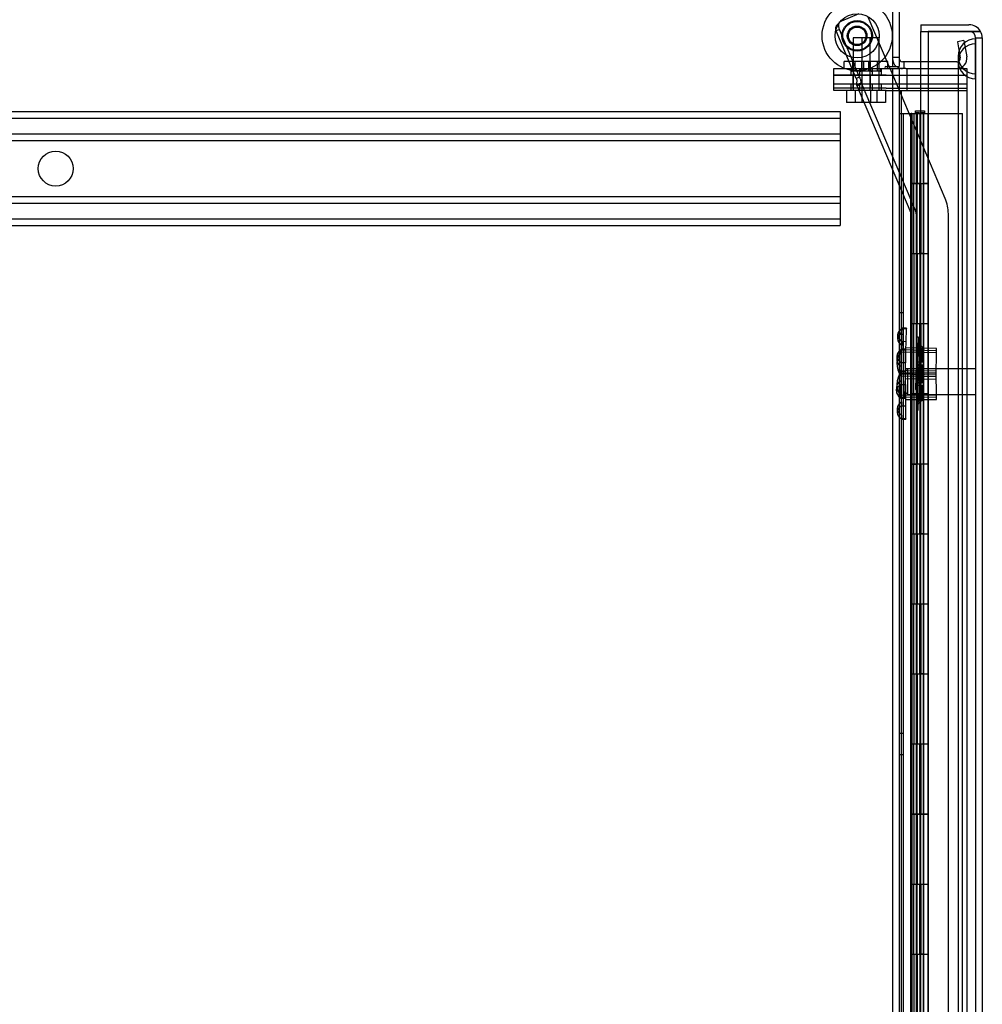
# Model space of a CAD drawing. Header units: inches. Extents: x 1 to 359, y -2 to 239.
# Tile 90 of 99: x 208 to 221, y 127 to 141. Entities that reach past the tile are written whole.
import ezdxf
from ezdxf.enums import TextEntityAlignment as Align
from ezdxf.lldxf.tags import DXFTag

# ---------------------------------------------------------------- set-up
doc = ezdxf.new("R2010")
doc.units = ezdxf.units.IN
doc.header["$MEASUREMENT"] = 0
for name, color, linetype in [('COM53964-2', 7, 'Continuous'), ('COM54746-60', 7, 'Continuous'), ('COM70098', 7, 'Continuous'), ('COM70220', 7, 'Continuous'), ('COM70739-9', 7, 'Continuous'), ('COM70839-3', 7, 'Continuous'), ('COM71195-6', 7, 'Continuous'), ('COM71197-1', 7, 'Continuous'), ('COM71302-1', 7, 'Continuous'), ('Default', 7, 'Continuous'), ('GSK87756', 7, 'Continuous'), ('NTS18147', 7, 'Continuous'), ('NTS86070', 7, 'Continuous'), ('ROL87452', 7, 'Continuous'), ('RVT17786', 7, 'Continuous'), ('SCC180005', 7, 'Continuous'), ('STD26122', 7, 'Continuous'), ('WAF25376', 7, 'Continuous'), ('WAM30038', 7, 'Continuous')]:
    doc.layers.add(name, color=color, linetype=linetype)
doc.styles.add('SEACAD_Times_New_Roman', font='times.ttf')
tags = doc.linetypes.add('HIDDEN2', pattern=[0.1875, 0.125, -0.0625]).pattern_tags.tags
tags[6:7] = [DXFTag(74, 4), DXFTag(75, 0), DXFTag(340, '0'), DXFTag(46, 0.0), DXFTag(50, 0.0), DXFTag(44, 0.0), DXFTag(45, 0.0)]
tags[4:5] = [DXFTag(74, 4), DXFTag(75, 0), DXFTag(340, '0'), DXFTag(46, 0.0), DXFTag(50, 0.0), DXFTag(44, 0.0), DXFTag(45, 0.0)]
doc.dimstyles.new('HAMMOND_(STH_-_540x360)', dxfattribs={"dimtxt": 2, "dimasz": 2.5, "dimexe": 1, "dimexo": 1, "dimgap": 0.5, "dimtad": 0, "dimtih": 1, "dimtoh": 1, "dimzin": 0, "dimdsep": 46, "dimtxsty": 'SEACAD_Times_New_Roman', "dimblk1": '_SE_FILLED', "dimblk2": '_SE_FILLED', "dimsah": 1, "dimcen": 1, "dimadec": 0, "dimazin": 0, "dimtfac": 0.8, "dimtofl": 0, "dimtmove": 0, "dimatfit": 3, "dimfxl": 1, "dimtolj": 1, "dimtzin": 0, "dimarcsym": 0})

# ---------------------------------------------------------------- blocks, each defined once
blk = doc.blocks.new('SE4')
at = {"layer": 'COM53964-2', "color": 7, "linetype": 'HIDDEN2'}
for p, q in [((197.04, 139.846), (219.415, 139.846)), ((219.415, 139.846), (219.415, 139.708)), ((197.04, 139.751), (219.415, 139.751)), ((219.415, 139.708), (219.415, 138.359)), ((197.04, 139.527), (219.415, 139.527)), ((197.04, 139.432), (219.415, 139.432)), ((197.04, 138.635), (219.415, 138.635)), ((197.04, 138.54), (219.415, 138.54)), ((197.04, 138.316), (219.415, 138.316)), ((219.415, 138.359), (219.415, 138.221)), ((197.04, 138.221), (219.415, 138.221))]:
    blk.add_line(p, q, dxfattribs=at)
blk.add_circle((208.228, 139.034), 0.25, dxfattribs=at)
at = {"layer": 'COM54746-60', "color": 7, "linetype": 'Continuous'}
for p, q in [((220.493, 139.83), (220.493, 139.856)), ((220.493, 139.856), (220.543, 139.856)), ((220.543, 139.83), (220.493, 139.83)), ((220.505, 139.83), (220.505, 139.821)), ((220.543, 139.856), (220.568, 139.856)), ((220.543, 139.83), (220.568, 139.83)), ((220.568, 139.856), (220.618, 139.856)), ((220.618, 139.83), (220.568, 139.83)), ((220.605, 139.821), (220.605, 139.83)), ((220.618, 139.856), (220.618, 139.83)), ((220.257, 139.821), (220.425, 139.821)), ((220.425, 139.821), (220.429, 139.821)), ((220.425, 138.821), (220.425, 139.821)), ((220.429, 139.821), (220.429, 138.821)), ((220.438, 139.821), (220.672, 139.821)), ((220.438, 139.821), (220.438, 138.821)), ((220.672, 139.821), (220.674, 139.821)), ((220.672, 138.821), (220.672, 139.821)), ((220.425, 138.821), (220.469, 138.821)), ((220.469, 138.821), (220.672, 138.821)), ((220.469, 138.821), (220.672, 138.821)), ((220.469, 137.821), (220.469, 138.821)), ((220.672, 137.821), (220.672, 138.821)), ((220.425, 136.821), (220.425, 137.821)), ((220.425, 137.821), (220.469, 137.821)), ((220.429, 137.821), (220.429, 136.821)), ((220.438, 137.822), (220.672, 137.822)), ((220.438, 137.821), (220.438, 136.821)), ((220.469, 137.821), (220.672, 137.821)), ((220.672, 136.821), (220.672, 137.822)), ((220.425, 136.821), (220.469, 136.821)), ((220.469, 136.821), (220.672, 136.821)), ((220.469, 136.821), (220.672, 136.821)), ((220.469, 135.821), (220.469, 136.821)), ((220.672, 135.821), (220.672, 136.821)), ((220.425, 134.821), (220.425, 135.821)), ((220.425, 135.821), (220.469, 135.821)), ((220.429, 135.821), (220.429, 134.821)), ((220.438, 135.822), (220.672, 135.822)), ((220.438, 135.821), (220.438, 134.821)), ((220.469, 135.821), (220.672, 135.821)), ((220.672, 134.821), (220.672, 135.822)), ((220.425, 134.821), (220.469, 134.821)), ((220.469, 134.821), (220.672, 134.821)), ((220.469, 134.821), (220.672, 134.821)), ((220.469, 133.821), (220.469, 134.821)), ((220.672, 133.821), (220.672, 134.821)), ((220.425, 132.821), (220.425, 133.821)), ((220.425, 133.821), (220.469, 133.821)), ((220.429, 133.821), (220.429, 132.821)), ((220.438, 133.822), (220.672, 133.822)), ((220.438, 133.821), (220.438, 132.821)), ((220.469, 133.821), (220.672, 133.821)), ((220.672, 132.821), (220.672, 133.822)), ((220.425, 132.821), (220.469, 132.821)), ((220.469, 132.821), (220.672, 132.821)), ((220.469, 132.821), (220.672, 132.821)), ((220.469, 131.821), (220.469, 132.821)), ((220.672, 131.821), (220.672, 132.821)), ((220.425, 130.821), (220.425, 131.821)), ((220.425, 131.821), (220.469, 131.821)), ((220.429, 131.821), (220.429, 130.821)), ((220.438, 131.822), (220.672, 131.822)), ((220.438, 131.821), (220.438, 130.821)), ((220.469, 131.821), (220.672, 131.821)), ((220.672, 130.821), (220.672, 131.822)), ((220.425, 130.821), (220.469, 130.821)), ((220.469, 130.821), (220.672, 130.821)), ((220.469, 130.821), (220.672, 130.821)), ((220.469, 129.821), (220.469, 130.821)), ((220.672, 129.821), (220.672, 130.821)), ((220.425, 128.821), (220.425, 129.821)), ((220.425, 129.821), (220.469, 129.821)), ((220.429, 129.821), (220.429, 128.821)), ((220.438, 129.822), (220.672, 129.822)), ((220.438, 129.821), (220.438, 128.821)), ((220.469, 129.821), (220.672, 129.821)), ((220.672, 128.821), (220.672, 129.822)), ((220.425, 128.821), (220.469, 128.821)), ((220.469, 128.821), (220.672, 128.821)), ((220.469, 128.821), (220.672, 128.821)), ((220.469, 127.821), (220.469, 128.821)), ((220.672, 127.821), (220.672, 128.821)), ((220.425, 126.821), (220.425, 127.821)), ((220.425, 127.821), (220.469, 127.821)), ((220.429, 127.821), (220.429, 126.821)), ((220.438, 127.822), (220.672, 127.822)), ((220.438, 127.821), (220.438, 126.821)), ((220.469, 127.821), (220.672, 127.821)), ((220.672, 126.821), (220.672, 127.822))]:
    blk.add_line(p, q, dxfattribs=at)
at = {"layer": 'COM54746-60', "color": 7, "linetype": 'HIDDEN2'}
for p, q in [((220.319, 79.821), (220.319, 139.821)), ((220.42, 139.821), (220.42, 138.821)), ((220.438, 139.821), (220.429, 139.821)), ((220.469, 139.821), (220.469, 138.821)), ((220.5, 139.821), (220.5, 138.821)), ((220.505, 139.821), (220.505, 80.821)), ((220.514, 139.821), (220.514, 138.821)), ((220.555, 139.821), (220.555, 138.821)), ((220.56, 138.821), (220.56, 139.821)), ((220.566, 138.821), (220.566, 139.821)), ((220.605, 80.821), (220.605, 139.821)), ((220.61, 138.821), (220.61, 139.821)), ((220.674, 139.821), (221.16, 139.821)), ((221.16, 79.821), (221.16, 139.821)), ((220.42, 138.821), (220.425, 138.821)), ((220.42, 138.821), (220.42, 137.821)), ((220.425, 138.821), (220.425, 137.821)), ((220.429, 137.821), (220.429, 138.821)), ((220.566, 138.821), (220.438, 138.821)), ((220.438, 138.821), (220.438, 137.822)), ((220.5, 138.821), (220.5, 137.822)), ((220.514, 137.821), (220.514, 138.821)), ((220.555, 137.821), (220.555, 138.821)), ((220.56, 138.821), (220.56, 137.822)), ((220.566, 138.821), (220.566, 137.822)), ((220.566, 138.821), (220.61, 138.821)), ((220.61, 137.821), (220.61, 138.821)), ((220.672, 138.821), (220.61, 138.821)), ((220.42, 137.821), (220.425, 137.821)), ((220.42, 137.821), (220.42, 136.821)), ((220.438, 137.822), (220.438, 137.821)), ((220.438, 137.82), (220.566, 137.82)), ((220.469, 137.821), (220.469, 136.821)), ((220.5, 137.822), (220.5, 136.821)), ((220.514, 137.821), (220.514, 136.821)), ((220.555, 137.821), (220.555, 136.821)), ((220.56, 136.821), (220.56, 137.822)), ((220.566, 136.821), (220.566, 137.822)), ((220.61, 137.82), (220.566, 137.82)), ((220.61, 136.821), (220.61, 137.822)), ((220.61, 137.82), (220.672, 137.82)), ((220.319, 136.973), (220.257, 136.973)), ((220.42, 136.821), (220.425, 136.821)), ((220.42, 136.821), (220.42, 135.821)), ((220.425, 136.821), (220.425, 135.821)), ((220.429, 135.821), (220.429, 136.821)), ((220.438, 136.821), (220.438, 135.822)), ((220.5, 136.821), (220.5, 135.822)), ((220.514, 135.821), (220.514, 136.821)), ((220.555, 135.821), (220.555, 136.821)), ((220.56, 136.821), (220.56, 135.822)), ((220.566, 136.821), (220.566, 135.822)), ((220.61, 135.821), (220.61, 136.821)), ((220.257, 136.669), (220.319, 136.669)), ((220.42, 135.821), (220.425, 135.821)), ((220.42, 135.821), (220.42, 134.821)), ((220.438, 135.822), (220.438, 135.821)), ((220.438, 135.82), (220.566, 135.82)), ((220.469, 135.821), (220.469, 134.821)), ((220.5, 135.822), (220.5, 134.821)), ((220.514, 135.821), (220.514, 134.821)), ((220.555, 135.821), (220.555, 134.821)), ((220.56, 134.821), (220.56, 135.822)), ((220.566, 134.821), (220.566, 135.822)), ((220.61, 135.82), (220.566, 135.82)), ((220.61, 134.821), (220.61, 135.822)), ((220.61, 135.82), (220.672, 135.82)), ((220.42, 134.821), (220.425, 134.821)), ((220.42, 134.821), (220.42, 133.821)), ((220.425, 134.821), (220.425, 133.821)), ((220.429, 133.821), (220.429, 134.821)), ((220.438, 134.821), (220.438, 133.822)), ((220.5, 134.821), (220.5, 133.822)), ((220.514, 133.821), (220.514, 134.821)), ((220.555, 133.821), (220.555, 134.821)), ((220.56, 134.821), (220.56, 133.822)), ((220.566, 134.821), (220.566, 133.822)), ((220.61, 133.821), (220.61, 134.821)), ((220.42, 133.821), (220.425, 133.821)), ((220.42, 133.821), (220.42, 132.821)), ((220.438, 133.822), (220.438, 133.821)), ((220.438, 133.82), (220.566, 133.82)), ((220.469, 133.821), (220.469, 132.821)), ((220.5, 133.822), (220.5, 132.821)), ((220.514, 133.821), (220.514, 132.821)), ((220.555, 133.821), (220.555, 132.821)), ((220.56, 132.821), (220.56, 133.822)), ((220.566, 132.821), (220.566, 133.822)), ((220.61, 133.82), (220.566, 133.82)), ((220.61, 132.821), (220.61, 133.822)), ((220.61, 133.82), (220.672, 133.82)), ((220.42, 132.821), (220.425, 132.821)), ((220.42, 132.821), (220.42, 131.821)), ((220.425, 132.821), (220.425, 131.821)), ((220.429, 131.821), (220.429, 132.821)), ((220.438, 132.821), (220.438, 131.822)), ((220.5, 132.821), (220.5, 131.822)), ((220.514, 131.821), (220.514, 132.821)), ((220.555, 131.821), (220.555, 132.821)), ((220.56, 132.821), (220.56, 131.822)), ((220.566, 132.821), (220.566, 131.822)), ((220.61, 131.821), (220.61, 132.821)), ((220.42, 131.821), (220.425, 131.821)), ((220.42, 131.821), (220.42, 130.821)), ((220.438, 131.822), (220.438, 131.821)), ((220.438, 131.82), (220.566, 131.82)), ((220.469, 131.821), (220.469, 130.821)), ((220.5, 131.822), (220.5, 130.821)), ((220.514, 131.821), (220.514, 130.821)), ((220.555, 131.821), (220.555, 130.821)), ((220.56, 130.821), (220.56, 131.822)), ((220.566, 130.821), (220.566, 131.822)), ((220.61, 131.82), (220.566, 131.82)), ((220.61, 130.821), (220.61, 131.822)), ((220.61, 131.82), (220.672, 131.82)), ((220.319, 130.973), (220.257, 130.973)), ((220.42, 130.821), (220.425, 130.821)), ((220.42, 130.821), (220.42, 129.821)), ((220.425, 130.821), (220.425, 129.821)), ((220.429, 129.821), (220.429, 130.821)), ((220.438, 130.821), (220.438, 129.822)), ((220.5, 130.821), (220.5, 129.822)), ((220.514, 129.821), (220.514, 130.821)), ((220.555, 129.821), (220.555, 130.821)), ((220.56, 130.821), (220.56, 129.822)), ((220.566, 130.821), (220.566, 129.822)), ((220.61, 129.821), (220.61, 130.821)), ((220.257, 130.669), (220.319, 130.669)), ((220.42, 129.821), (220.425, 129.821)), ((220.42, 129.821), (220.42, 128.821)), ((220.438, 129.822), (220.438, 129.821)), ((220.438, 129.82), (220.566, 129.82)), ((220.469, 129.821), (220.469, 128.821)), ((220.5, 129.822), (220.5, 128.821)), ((220.514, 129.821), (220.514, 128.821)), ((220.555, 129.821), (220.555, 128.821)), ((220.56, 128.821), (220.56, 129.822)), ((220.566, 128.821), (220.566, 129.822)), ((220.61, 129.82), (220.566, 129.82)), ((220.61, 128.821), (220.61, 129.822)), ((220.61, 129.82), (220.672, 129.82)), ((220.42, 128.821), (220.425, 128.821)), ((220.42, 128.821), (220.42, 127.821)), ((220.425, 128.821), (220.425, 127.821)), ((220.429, 127.821), (220.429, 128.821)), ((220.438, 128.821), (220.438, 127.822)), ((220.5, 128.821), (220.5, 127.822)), ((220.514, 127.821), (220.514, 128.821)), ((220.555, 127.821), (220.555, 128.821)), ((220.56, 128.821), (220.56, 127.822)), ((220.566, 128.821), (220.566, 127.822)), ((220.61, 127.821), (220.61, 128.821)), ((220.42, 127.821), (220.425, 127.821)), ((220.42, 127.821), (220.42, 126.821)), ((220.438, 127.822), (220.438, 127.821)), ((220.438, 127.82), (220.566, 127.82)), ((220.469, 127.821), (220.469, 126.821)), ((220.5, 127.822), (220.5, 126.821)), ((220.514, 127.821), (220.514, 126.821)), ((220.555, 127.821), (220.555, 126.821)), ((220.56, 126.821), (220.56, 127.822)), ((220.566, 126.821), (220.566, 127.822)), ((220.61, 127.82), (220.566, 127.82)), ((220.61, 126.821), (220.61, 127.822)), ((220.61, 127.82), (220.672, 127.82))]:
    blk.add_line(p, q, dxfattribs=at)
at = {"layer": 'COM70098', "color": 7, "linetype": 'HIDDEN2'}
for p, q in [((219.325, 140.367), (219.325, 140.462)), ((219.325, 140.462), (220.075, 140.462)), ((219.568, 140.462), (219.568, 140.367)), ((219.693, 140.462), (219.693, 140.367)), ((219.88, 140.367), (219.88, 140.462)), ((220.005, 140.367), (220.005, 140.462)), ((220.367, 140.462), (220.367, 140.367)), ((221.224, 140.462), (221.224, 140.367)), ((220.075, 140.367), (219.325, 140.367)), ((219.325, 140.15), (219.325, 140.245)), ((219.325, 140.245), (220.075, 140.245)), ((219.568, 140.245), (219.568, 140.15)), ((219.693, 140.245), (219.693, 140.15)), ((219.88, 140.15), (219.88, 140.245)), ((220.005, 140.15), (220.005, 140.245)), ((220.075, 140.367), (221.224, 140.367)), ((220.075, 140.245), (221.224, 140.245)), ((220.367, 140.245), (220.367, 140.15)), ((221.224, 140.245), (221.224, 140.15)), ((220.075, 140.15), (219.325, 140.15)), ((220.075, 140.15), (221.224, 140.15))]:
    blk.add_line(p, q, dxfattribs=at)
at = {"layer": 'COM70220', "color": 7, "linetype": 'HIDDEN2'}
for p, q in [((221.345, 140.637), (221.347, 140.886)), ((221.345, 140.565), (221.347, 140.814)), ((221.347, 140.886), (221.347, 140.387)), ((221.347, 140.886), (221.348, 140.886)), ((221.347, 140.814), (221.348, 140.814)), ((221.348, 140.886), (221.348, 140.387)), ((221.099, 140.637), (221.099, 140.387)), ((221.345, 140.637), (221.345, 140.387)), ((221.347, 140.388), (221.345, 140.637)), ((221.347, 140.316), (221.345, 140.565)), ((221.099, 140.387), (221.099, 79.327)), ((221.345, 140.387), (221.345, 79.327)), ((221.348, 140.388), (221.347, 140.388)), ((221.347, 140.387), (221.347, 79.327)), ((221.348, 140.387), (221.348, 79.327)), ((221.348, 140.316), (221.347, 140.316))]:
    blk.add_line(p, q, dxfattribs=at)
for centre in [(221.349, 140.637), (221.349, 140.565)]:
    blk.add_arc(centre, 0.25, 90, 270, dxfattribs=at)
at = {"layer": 'COM70739-9', "color": 7, "linetype": 'HIDDEN2'}
for p, q in [((220.162, 140.15), (220.162, 79.53)), ((220.287, 140.15), (220.287, 79.53)), ((221.099, 140.15), (221.099, 79.53)), ((221.224, 140.15), (221.224, 79.53))]:
    blk.add_line(p, q, dxfattribs=at)
at = {"layer": 'COM70839-3', "color": 7, "linetype": 'HIDDEN2'}
for p, q in [((219.44, 141.141), (219.687, 141.245)), ((220.115, 140.492), (219.818, 141.192)), ((219.405, 141.017), (219.359, 140.998)), ((219.647, 140.319), (219.359, 140.998)), ((219.693, 140.339), (219.405, 141.017)), ((220.915, 138.607), (220.128, 140.462)), ((219.693, 140.339), (219.647, 140.319)), ((219.65, 140.229), (219.716, 140.257)), ((219.716, 140.257), (220.493, 138.428)), ((219.65, 140.229), (220.426, 138.4)), ((219.656, 140.214), (219.722, 140.243)), ((220.429, 138.386), (220.429, 110.483)), ((220.501, 138.386), (220.501, 110.483)), ((220.96, 112.744), (220.96, 138.386)), ((220.501, 137.817), (220.429, 137.817)), ((220.429, 134.817), (220.501, 134.817))]:
    blk.add_line(p, q, dxfattribs=at)
at = {"layer": 'COM70839-3', "color": 7, "linetype": 'Continuous'}
blk.add_line((220.128, 140.462), (220.115, 140.492), dxfattribs=at)
at = {"layer": 'COM70839-3', "color": 7, "linetype": 'HIDDEN2'}
blk.add_circle((219.659, 140.928), 0.129, dxfattribs=at)
for centre, radius, start, end in [((219.51, 141.073), 0.119, 164.677, 207.725), ((219.479, 141.049), 0.1, 113, 146.4013), ((220.393, 138.386), 0.567, 0, 23), ((220.393, 138.386), 0.108, 0, 23), ((220.393, 138.386), 0.036, 0, 23)]:
    blk.add_arc(centre, radius, start, end, dxfattribs=at)
for points, knots in [([(219.359, 140.998), (219.358, 140.999), (219.358, 141), (219.357, 141.001), (219.357, 141.002), (219.357, 141.003), (219.357, 141.003), (219.356, 141.005), (219.355, 141.007), (219.354, 141.013), (219.353, 141.017), (219.353, 141.03), (219.354, 141.039), (219.359, 141.057), (219.364, 141.066), (219.374, 141.081), (219.378, 141.086), (219.383, 141.091), (219.384, 141.092), (219.386, 141.095), (219.388, 141.096), (219.389, 141.098), (219.39, 141.098), (219.391, 141.099), (219.391, 141.099), (219.392, 141.1), (219.392, 141.1), (219.393, 141.101), (219.394, 141.102), (219.396, 141.104)], [0, 0, 0, 0, 0.03125, 0.03125, 0.046875, 0.046875, 0.0625, 0.0625, 0.125, 0.125, 0.25, 0.25, 0.5, 0.5, 0.75, 0.75, 0.875, 0.875, 0.90625, 0.90625, 0.9375, 0.9375, 0.953125, 0.953125, 0.960938, 0.960938, 0.96875, 0.96875, 1, 1, 1, 1]), ([(219.647, 140.319), (219.648, 140.317), (219.649, 140.313), (219.651, 140.307), (219.652, 140.301), (219.654, 140.288), (219.653, 140.272), (219.651, 140.259), (219.65, 140.251), (219.649, 140.245), (219.648, 140.239), (219.649, 140.233), (219.649, 140.23), (219.65, 140.229)], [0, 0, 0, 0, 0.049102, 0.098523, 0.149018, 0.200844, 0.426475, 0.554365, 0.622319, 0.692911, 0.79099, 0.893216, 1, 1, 1, 1]), ([(219.693, 140.339), (219.694, 140.338), (219.694, 140.336), (219.695, 140.335), (219.695, 140.335), (219.695, 140.334), (219.695, 140.334), (219.696, 140.331), (219.697, 140.329), (219.699, 140.323), (219.7, 140.319), (219.704, 140.308), (219.706, 140.3), (219.711, 140.278), (219.713, 140.265), (219.716, 140.257)], [0, 0, 0, 0, 0.03125, 0.03125, 0.046875, 0.046875, 0.0625, 0.0625, 0.125, 0.125, 0.25, 0.25, 0.5, 0.5, 1, 1, 1, 1])]:
    blk.add_open_spline(points, degree=3, knots=knots, dxfattribs=at)
at = {"layer": 'COM71195-6', "color": 7, "linetype": 'Continuous'}
for p, q in [((220.569, 141.087), (220.569, 140.992)), ((220.569, 141.087), (221.254, 141.087)), ((220.569, 140.992), (221.254, 140.992)), ((220.569, 140.557), (220.569, 140.992)), ((220.569, 140.992), (220.674, 140.992)), ((221.254, 140.992), (220.674, 140.992)), ((220.674, 140.992), (220.674, 78.65)), ((221.419, 140.992), (221.254, 140.992)), ((221.254, 140.992), (221.419, 140.992)), ((221.444, 140.897), (221.444, 78.745))]:
    blk.add_line(p, q, dxfattribs=at)
at = {"layer": 'COM71195-6', "color": 7, "linetype": 'HIDDEN2'}
for p, q in [((221.349, 140.897), (221.349, 78.745)), ((221.349, 140.897), (221.444, 140.897)), ((220.569, 79.057), (220.569, 140.557))]:
    blk.add_line(p, q, dxfattribs=at)
at = {"layer": 'COM71195-6', "color": 7, "linetype": 'Continuous'}
for start, end in [(30, 90), (0, 30)]:
    blk.add_arc((221.254, 140.897), 0.19, start, end, dxfattribs=at)
at = {"layer": 'COM71195-6', "color": 7, "linetype": 'HIDDEN2'}
blk.add_arc((221.254, 140.897), 0.095, 0, 90, dxfattribs=at)
blk.add_ellipse((221.254, 140.897), major_axis=(-0.095, 0), ratio=0.999171, start_param=3.141593, end_param=4.712389, dxfattribs=at)
at = {"layer": 'COM71195-6', "color": 7, "linetype": 'Continuous'}
blk.add_ellipse((221.254, 140.897), major_axis=(-0.19, 0), ratio=0.999171, start_param=3.141593, end_param=3.665191, dxfattribs=at)
at = {"layer": 'COM71197-1', "color": 7, "linetype": 'Continuous'}
for p, q in [((220.162, 143.742), (220.162, 140.492)), ((220.067, 140.492), (220.162, 140.492)), ((220.067, 140.462), (220.257, 140.462)), ((220.257, 140.462), (220.257, 79.152)), ((220.352, 140.462), (220.257, 140.462)), ((220.352, 140.462), (220.674, 140.462))]:
    blk.add_line(p, q, dxfattribs=at)
at = {"layer": 'COM71197-1', "color": 7, "linetype": 'HIDDEN2'}
for p, q in [((220.162, 140.462), (220.162, 79.152)), ((220.674, 140.462), (221.224, 140.462)), ((221.224, 140.462), (221.224, 79.152))]:
    blk.add_line(p, q, dxfattribs=at)
at = {"layer": 'COM71197-1', "color": 7, "linetype": 'Continuous'}
blk.add_arc((220.067, 140.477), 0.015, 90, 270, dxfattribs=at)
at = {"layer": 'COM71302-1', "color": 7, "linetype": 'Continuous'}
for p, q in [((220.257, 143.694), (220.257, 140.492)), ((220.674, 140.557), (220.305, 140.557)), ((220.162, 140.492), (220.257, 140.492))]:
    blk.add_line(p, q, dxfattribs=at)
at = {"layer": 'COM71302-1', "color": 7, "linetype": 'HIDDEN2'}
for p, q in [((221.182, 140.859), (221.089, 140.842)), ((221.089, 140.842), (221.129, 140.614)), ((221.182, 140.859), (221.222, 140.63)), ((220.257, 140.62), (220.162, 140.62)), ((220.324, 140.557), (220.324, 140.462)), ((221.082, 140.557), (220.674, 140.557))]:
    blk.add_line(p, q, dxfattribs=at)
for centre, radius, start, end in [((220.305, 140.605), 0.143, 180, 232.2051), ((221.082, 140.605), 0.143, 270, 10), ((221.082, 140.605), 0.048, 270, 10)]:
    blk.add_arc(centre, radius, start, end, dxfattribs=at)
at = {"layer": 'COM71302-1', "color": 7, "linetype": 'Continuous'}
for radius, start in [(0.048, 180), (0.143, 232.2051)]:
    blk.add_arc((220.305, 140.605), radius, start, 270, dxfattribs=at)
at = {"layer": 'GSK87756', "color": 7, "linetype": 'HIDDEN2'}
for p, q in [((219.325, 140.179), (219.325, 140.367)), ((219.325, 140.367), (220.075, 140.367)), ((219.599, 140.367), (219.599, 140.179)), ((219.724, 140.367), (219.724, 140.179)), ((219.849, 140.179), (219.849, 140.367)), ((219.974, 140.179), (219.974, 140.367)), ((220.075, 140.367), (221.224, 140.367)), ((220.367, 140.367), (220.367, 140.179)), ((221.224, 140.367), (221.224, 140.179)), ((220.075, 140.179), (219.325, 140.179)), ((220.075, 140.179), (221.224, 140.179))]:
    blk.add_line(p, q, dxfattribs=at)
at = {"layer": 'NTS18147', "color": 7, "linetype": 'HIDDEN2'}
for p, q in [((220.298, 136.699), (220.299, 136.753)), ((220.299, 136.753), (220.299, 136.758)), ((220.362, 136.756), (220.299, 136.758)), ((220.299, 136.753), (220.362, 136.752)), ((220.358, 136.563), (220.362, 136.752)), ((220.362, 136.756), (220.362, 136.752)), ((220.235, 136.66), (220.234, 136.606)), ((220.295, 136.565), (220.298, 136.699)), ((220.348, 136.456), (220.285, 136.455)), ((220.285, 136.455), (220.285, 136.451)), ((220.285, 136.451), (220.348, 136.451)), ((220.286, 136.396), (220.285, 136.451)), ((220.295, 136.565), (220.292, 136.447)), ((220.358, 136.563), (220.295, 136.565)), ((220.348, 136.451), (220.348, 136.456)), ((220.349, 136.262), (220.348, 136.451)), ((220.355, 136.445), (220.358, 136.563)), ((220.793, 136.467), (220.356, 136.477)), ((220.784, 136.027), (220.793, 136.467)), ((220.224, 136.356), (220.224, 136.301)), ((220.284, 136.069), (220.292, 136.447)), ((220.286, 136.262), (220.286, 136.396)), ((220.292, 136.447), (220.355, 136.445)), ((220.793, 136.434), (220.292, 136.445)), ((220.792, 136.403), (220.292, 136.414)), ((220.347, 136.068), (220.355, 136.445)), ((220.286, 136.262), (220.287, 136.144)), ((220.349, 136.262), (220.286, 136.262)), ((220.35, 136.144), (220.349, 136.262)), ((220.787, 136.178), (220.35, 136.176)), ((220.79, 135.738), (220.787, 136.178)), ((220.284, 136.069), (220.281, 135.951)), ((220.784, 136.06), (220.284, 136.071)), ((220.347, 136.068), (220.284, 136.069)), ((220.285, 136.102), (220.785, 136.09)), ((220.788, 136.146), (220.287, 136.143)), ((220.287, 136.144), (220.35, 136.144)), ((220.289, 135.767), (220.287, 136.144)), ((220.788, 136.115), (220.287, 136.112)), ((220.344, 135.95), (220.347, 136.068)), ((220.346, 136.037), (220.784, 136.027)), ((220.352, 135.767), (220.35, 136.144)), ((220.219, 135.913), (220.217, 135.859)), ((220.279, 135.817), (220.281, 135.951)), ((220.281, 135.951), (220.344, 135.95)), ((220.34, 135.761), (220.344, 135.95)), ((220.279, 135.817), (220.277, 135.763)), ((220.277, 135.763), (220.277, 135.758)), ((220.34, 135.761), (220.277, 135.763)), ((220.277, 135.758), (220.34, 135.757)), ((220.289, 135.799), (220.79, 135.802)), ((220.79, 135.771), (220.289, 135.768)), ((220.289, 135.767), (220.29, 135.649)), ((220.352, 135.767), (220.289, 135.767)), ((220.34, 135.757), (220.34, 135.761)), ((220.353, 135.649), (220.352, 135.767)), ((220.228, 135.609), (220.229, 135.554)), ((220.29, 135.649), (220.353, 135.649)), ((220.291, 135.515), (220.29, 135.649)), ((220.353, 135.736), (220.79, 135.738)), ((220.354, 135.46), (220.353, 135.649)), ((220.291, 135.515), (220.291, 135.46)), ((220.291, 135.455), (220.291, 135.46)), ((220.354, 135.46), (220.291, 135.46)), ((220.291, 135.455), (220.354, 135.456)), ((220.354, 135.46), (220.354, 135.456))]:
    blk.add_line(p, q, dxfattribs=at)
for centre, start, end in [((220.545, 136.252), 142.3687, 215.1011), ((220.545, 135.957), 143.9714, 216.7038)]:
    blk.add_arc(centre, 0.318, start, end, dxfattribs=at)
for centre, major_axis in [((220.553, 136.653), (0.318, -0.007)), ((220.552, 136.599), (0.318, -0.007)), ((220.542, 136.358), (0.318, 0.002)), ((220.543, 136.303), (0.318, 0.002)), ((220.536, 135.851), (0.318, -0.007)), ((220.537, 135.906), (0.318, -0.007)), ((220.547, 135.61), (0.318, 0.002)), ((220.547, 135.556), (0.318, 0.002))]:
    blk.add_ellipse(centre, major_axis=major_axis, ratio=0.5, start_param=2.506883, end_param=3.776302, dxfattribs=at)
at = {"layer": 'NTS86070', "color": 7, "linetype": 'HIDDEN2'}
for p, q in [((219.599, 140.562), (219.474, 140.562)), ((219.474, 140.462), (219.474, 140.562)), ((220.099, 140.562), (219.599, 140.562)), ((219.599, 140.462), (219.599, 140.562)), ((219.599, 140.422), (219.599, 140.562)), ((219.624, 140.562), (219.624, 140.422)), ((219.724, 140.422), (219.724, 140.562)), ((219.749, 140.562), (219.749, 140.422)), ((219.825, 140.422), (219.825, 140.562)), ((219.849, 140.422), (219.849, 140.562)), ((219.95, 140.422), (219.95, 140.562)), ((219.974, 140.422), (219.974, 140.562)), ((219.974, 140.462), (219.974, 140.562)), ((220.099, 140.462), (220.099, 140.562)), ((219.578, 140.462), (219.578, 140.432)), ((219.713, 140.422), (219.588, 140.422)), ((219.703, 140.462), (219.703, 140.432)), ((219.986, 140.422), (219.713, 140.422)), ((219.871, 140.432), (219.871, 140.462)), ((219.996, 140.432), (219.996, 140.462))]:
    blk.add_line(p, q, dxfattribs=at)
for centre, start, end in [((219.588, 140.432), 180, 270), ((219.713, 140.432), 180, 270), ((219.861, 140.432), 270, 0), ((219.986, 140.432), 270, 0)]:
    blk.add_arc(centre, 0.01, start, end, dxfattribs=at)
at = {"layer": 'ROL87452', "color": 7, "linetype": 'HIDDEN2'}
for radius in [0.5, 0.206]:
    blk.add_circle((219.659, 140.928), radius, dxfattribs=at)
at = {"layer": 'RVT17786', "color": 7, "linetype": 'HIDDEN2'}
for radius in [0.217, 0.125]:
    blk.add_circle((219.659, 140.928), radius, dxfattribs=at)
at = {"layer": 'SCC180005', "color": 7, "linetype": 'HIDDEN2'}
for p, q in [((219.726, 140.9), (219.601, 140.9)), ((219.601, 140.9), (219.601, 140.15)), ((219.972, 140.9), (219.726, 140.9)), ((219.726, 140.9), (219.726, 140.15)), ((219.847, 140.15), (219.847, 140.9)), ((219.972, 140.15), (219.972, 140.9)), ((219.508, 140.15), (219.508, 139.976)), ((219.633, 140.15), (219.633, 139.976)), ((219.724, 140.15), (219.724, 139.976)), ((219.849, 140.15), (219.849, 139.976)), ((219.94, 140.15), (219.94, 139.976)), ((220.065, 140.15), (220.065, 139.976)), ((219.633, 139.976), (219.508, 139.976)), ((219.849, 139.976), (219.633, 139.976)), ((220.065, 139.976), (219.849, 139.976))]:
    blk.add_line(p, q, dxfattribs=at)
at = {"layer": 'STD26122', "color": 7, "linetype": 'HIDDEN2'}
for p, q in [((220.384, 136.177), (220.349, 136.142)), ((220.384, 135.807), (220.384, 136.177)), ((221.349, 136.177), (220.384, 136.177)), ((220.349, 135.842), (220.349, 136.142)), ((220.349, 135.842), (220.384, 135.807)), ((220.384, 135.807), (221.349, 135.807))]:
    blk.add_line(p, q, dxfattribs=at)
at = {"layer": 'WAF25376', "color": 7, "linetype": 'HIDDEN2'}
for radius in [0.315, 0.14]:
    blk.add_circle((219.659, 140.928), radius, dxfattribs=at)
at = {"layer": 'WAM30038', "color": 7, "linetype": 'HIDDEN2'}
for p, q in [((220.509, 136.628), (220.493, 135.878)), ((220.533, 136.628), (220.509, 136.628)), ((220.533, 136.628), (220.517, 135.878)), ((220.535, 136.46), (220.506, 136.46)), ((220.532, 136.538), (220.508, 136.539)), ((220.513, 136.455), (220.577, 136.413)), ((220.535, 136.46), (220.535, 136.46)), ((220.593, 136.425), (220.549, 136.454)), ((220.578, 136.462), (220.577, 136.413)), ((220.594, 136.48), (220.578, 136.462)), ((220.594, 136.48), (220.593, 136.425)), ((220.499, 136.332), (220.503, 135.582)), ((220.523, 136.332), (220.499, 136.332)), ((220.576, 136.388), (220.512, 136.43)), ((220.523, 136.332), (220.527, 135.582)), ((220.548, 136.43), (220.592, 136.4)), ((220.576, 136.388), (220.574, 136.269)), ((220.592, 136.4), (220.576, 136.388)), ((220.577, 136.413), (220.593, 136.425)), ((220.592, 136.4), (220.59, 136.269)), ((220.524, 136.243), (220.5, 136.242)), ((220.544, 136.235), (220.508, 136.236)), ((220.545, 136.27), (220.509, 136.271)), ((220.544, 136.235), (220.589, 136.234)), ((220.59, 136.269), (220.545, 136.27)), ((220.573, 136.234), (220.57, 136.115)), ((220.588, 136.185), (220.572, 136.167)), ((220.589, 136.234), (220.586, 136.102)), ((220.588, 136.185), (220.588, 136.131)), ((220.588, 136.131), (220.588, 136.185)), ((220.497, 136.046), (220.526, 136.045)), ((220.53, 136.164), (220.5, 136.164)), ((220.504, 136.076), (220.57, 136.115)), ((220.57, 136.091), (220.504, 136.051)), ((220.507, 136.159), (220.572, 136.118)), ((220.572, 136.118), (220.507, 136.159)), ((220.572, 136.093), (220.507, 136.134)), ((220.507, 136.134), (220.572, 136.093)), ((220.53, 136.164), (220.53, 136.164)), ((220.586, 136.102), (220.54, 136.075)), ((220.54, 136.05), (220.585, 136.078)), ((220.588, 136.131), (220.543, 136.159)), ((220.543, 136.159), (220.588, 136.131)), ((220.543, 136.134), (220.588, 136.106)), ((220.588, 136.106), (220.543, 136.134)), ((220.57, 136.091), (220.569, 136.041)), ((220.569, 136.041), (220.584, 136.023)), ((220.57, 136.115), (220.586, 136.102)), ((220.585, 136.078), (220.57, 136.091)), ((220.572, 136.167), (220.572, 136.118)), ((220.572, 136.118), (220.572, 136.167)), ((220.572, 136.118), (220.588, 136.131)), ((220.588, 136.131), (220.572, 136.118)), ((220.588, 136.106), (220.572, 136.093)), ((220.572, 136.093), (220.588, 136.106)), ((220.572, 136.093), (220.573, 135.975)), ((220.573, 135.975), (220.572, 136.093)), ((220.585, 136.078), (220.584, 136.023)), ((220.588, 136.106), (220.589, 135.975)), ((220.589, 135.975), (220.588, 136.106)), ((220.495, 135.968), (220.519, 135.967)), ((220.544, 135.974), (220.508, 135.974)), ((220.544, 135.939), (220.508, 135.939)), ((220.589, 135.975), (220.544, 135.974)), ((220.544, 135.939), (220.589, 135.94)), ((220.573, 135.94), (220.574, 135.821)), ((220.574, 135.821), (220.573, 135.94)), ((220.589, 135.94), (220.59, 135.808)), ((220.59, 135.808), (220.589, 135.94)), ((220.493, 135.878), (220.517, 135.878)), ((220.502, 135.749), (220.532, 135.75)), ((220.509, 135.779), (220.574, 135.821)), ((220.574, 135.821), (220.509, 135.779)), ((220.574, 135.796), (220.509, 135.755)), ((220.509, 135.755), (220.574, 135.796)), ((220.59, 135.808), (220.545, 135.78)), ((220.545, 135.78), (220.59, 135.808)), ((220.545, 135.755), (220.59, 135.783)), ((220.59, 135.783), (220.545, 135.755)), ((220.574, 135.821), (220.59, 135.808)), ((220.59, 135.808), (220.574, 135.821)), ((220.574, 135.796), (220.574, 135.747)), ((220.59, 135.783), (220.574, 135.796)), ((220.574, 135.747), (220.574, 135.796)), ((220.574, 135.796), (220.59, 135.783)), ((220.574, 135.747), (220.59, 135.729)), ((220.59, 135.783), (220.59, 135.729)), ((220.59, 135.729), (220.59, 135.783)), ((220.503, 135.671), (220.527, 135.671)), ((220.503, 135.582), (220.527, 135.582))]:
    blk.add_line(p, q, dxfattribs=at)
for centre, radius, start, end in [((221.107, 136.866), 0.854, 226.8923, 228.6277), ((220.543, 136.252), 0.0182, 85.8958, 176.7292), ((220.543, 136.253), 0.0181, 180.5068, 271.8079), ((221.09, 135.337), 0.85, 130.4408, 132.1842), ((221.092, 135.334), 0.854, 130.4448, 132.1802), ((220.543, 135.956), 0.0182, 87.4985, 178.3318), ((220.543, 135.957), 0.0181, 182.1094, 273.4106), ((221.115, 135.057), 0.85, 132.0434, 133.7869), ((221.118, 135.054), 0.854, 132.0475, 133.7828)]:
    blk.add_arc(centre, radius, start, end, dxfattribs=at)
for points, knots in [([(220.578, 136.462), (220.558, 136.48), (220.538, 136.499), (220.519, 136.517), (220.517, 136.518), (220.516, 136.52), (220.514, 136.521)], [0, 0, 0, 0, 0.926871, 0.926871, 0.926871, 1, 1, 1, 1]), ([(220.53, 136.455), (220.53, 136.453), (220.53, 136.45), (220.533, 136.445), (220.534, 136.443), (220.54, 136.436), (220.544, 136.432), (220.548, 136.43)], [0, 0, 0, 0, 0.25, 0.25, 0.5, 0.5, 1, 1, 1, 1]), ([(220.532, 136.538), (220.532, 136.538), (220.532, 136.538), (220.535, 136.535), (220.536, 136.534), (220.542, 136.528), (220.546, 136.524), (220.55, 136.521)], [0, 0, 0, 0, 0.25, 0.25, 0.5, 0.5, 1, 1, 1, 1]), ([(220.549, 136.454), (220.547, 136.456), (220.545, 136.457), (220.54, 136.459), (220.538, 136.459), (220.536, 136.46), (220.536, 136.46), (220.535, 136.46)], [0, 0, 0, 0, 0.25, 0.25, 0.5, 0.5, 0.5626015, 0.5626015, 0.5626015, 0.5626015]), ([(220.55, 136.521), (220.552, 136.519), (220.554, 136.517), (220.556, 136.515), (220.569, 136.503), (220.582, 136.491), (220.594, 136.48)], [0, 0, 0, 0, 0.141448, 0.141448, 0.141448, 1, 1, 1, 1]), ([(220.572, 136.167), (220.552, 136.185), (220.532, 136.203), (220.511, 136.221), (220.51, 136.222), (220.508, 136.224), (220.507, 136.225)], [0, 0, 0, 0, 0.926871, 0.926871, 0.926871, 1, 1, 1, 1]), ([(220.543, 136.225), (220.545, 136.223), (220.547, 136.221), (220.549, 136.22), (220.562, 136.208), (220.575, 136.197), (220.588, 136.185)], [0, 0, 0, 0, 0.141448, 0.141448, 0.141448, 1, 1, 1, 1]), ([(220.502, 135.985), (220.504, 135.986), (220.505, 135.988), (220.507, 135.989), (220.528, 136.007), (220.548, 136.024), (220.569, 136.041)], [0, 0, 0, 0, 0.073129, 0.073129, 0.073129, 1, 1, 1, 1]), ([(220.54, 136.075), (220.538, 136.074), (220.536, 136.072), (220.532, 136.069), (220.53, 136.067), (220.526, 136.063), (220.524, 136.06), (220.522, 136.055), (220.521, 136.053), (220.521, 136.051)], [0, 0, 0, 0, 0.25, 0.25, 0.5, 0.5, 0.75, 0.75, 1, 1, 1, 1]), ([(220.524, 136.159), (220.524, 136.157), (220.525, 136.154), (220.527, 136.149), (220.529, 136.147), (220.535, 136.14), (220.539, 136.137), (220.543, 136.134)], [0, 0, 0, 0, 0.25, 0.25, 0.5, 0.5, 1, 1, 1, 1]), ([(220.526, 136.045), (220.527, 136.045), (220.527, 136.046), (220.531, 136.046), (220.535, 136.048), (220.54, 136.05)], [0.4389304, 0.4389304, 0.4389304, 0.4389304, 0.5, 0.5, 1, 1, 1, 1]), ([(220.543, 136.159), (220.541, 136.16), (220.539, 136.161), (220.535, 136.163), (220.533, 136.164), (220.53, 136.164), (220.53, 136.164), (220.529, 136.164)], [0, 0, 0, 0, 0.25, 0.25, 0.5, 0.5, 0.5626015, 0.5626015, 0.5626015, 0.5626015]), ([(220.584, 136.023), (220.571, 136.012), (220.558, 136.001), (220.545, 135.99), (220.543, 135.988), (220.54, 135.986), (220.538, 135.984)], [0, 0, 0, 0, 0.858552, 0.858552, 0.858552, 1, 1, 1, 1]), ([(220.51, 135.688), (220.511, 135.69), (220.513, 135.691), (220.514, 135.693), (220.534, 135.711), (220.554, 135.729), (220.574, 135.747)], [0, 0, 0, 0, 0.073129, 0.073129, 0.073129, 1, 1, 1, 1]), ([(220.545, 135.78), (220.543, 135.778), (220.541, 135.777), (220.537, 135.773), (220.535, 135.771), (220.531, 135.767), (220.53, 135.764), (220.527, 135.759), (220.526, 135.757), (220.526, 135.755)], [0, 0, 0, 0, 0.25, 0.25, 0.5, 0.5, 0.75, 0.75, 1, 1, 1, 1]), ([(220.532, 135.75), (220.532, 135.75), (220.533, 135.75), (220.537, 135.75), (220.541, 135.752), (220.545, 135.755)], [0.4389304, 0.4389304, 0.4389304, 0.4389304, 0.5, 0.5, 1, 1, 1, 1]), ([(220.59, 135.729), (220.578, 135.717), (220.565, 135.706), (220.552, 135.694), (220.55, 135.692), (220.548, 135.69), (220.546, 135.689)], [0, 0, 0, 0, 0.858552, 0.858552, 0.858552, 1, 1, 1, 1])]:
    blk.add_open_spline(points, degree=3, knots=knots, dxfattribs=at)
blk = doc.blocks.new('DMBLK15')
at = {"layer": 'Default', "linetype": 'Continuous', "transparency": 16777216}
for points in [[(197.51, 154.788), (195.01, 154.371), (197.51, 153.955)], [(218.944, 154.788), (218.944, 153.955), (221.444, 154.371)]]:
    blk.add_hatch(color=7, dxfattribs=at).paths.add_polyline_path(points)
at = {"layer": 'Default', "color": 7, "linetype": 'Continuous', "transparency": 16777216}
for p, q in [((195.01, 141.897), (195.01, 155.371)), ((221.444, 141.897), (221.444, 155.371)), ((195.01, 154.371), (204.115, 154.371)), ((212.34, 154.371), (221.444, 154.371))]:
    blk.add_line(p, q, dxfattribs=at)
at = {"layer": 'Default', "color": 7, "linetype": 'Continuous', "transparency": 16777216, "style": 'SEACAD_Times_New_Roman'}
blk.add_text('26.43', height=2, dxfattribs=at).set_placement((204.815, 155.371), align=Align.TOP_LEFT)
blk = doc.blocks.new('_SE_FILLED')
at = {"color": 0}
blk.add_line((0, 0), (-1, 0), dxfattribs=at)
blk.add_solid([(0, 0), (-1, -0.1665), (-1, 0.1665), (0, 0)], dxfattribs=at)

msp = doc.modelspace()

# ---------------------------------------------------------------- block references
at = {"layer": 'Default'}
msp.add_blockref('SE4', (0, 0), dxfattribs=at)

# ---------------------------------------------------------------- dimensions: what is measured, and where the dimension line sits
at = {"layer": 'Default', "color": 7, "linetype": 'Continuous'}
dim = msp.add_linear_dim(base=(195.01, 154.371), p1=(195.01, 140.897), p2=(221.444, 140.897), angle=0, text='\\A1;<>', dimstyle='HAMMOND_(STH_-_540x360)', dxfattribs=at)
dim.commit()
dim.dimension.update_dxf_attribs({"geometry": 'DMBLK15', "text_midpoint": (208.227, 154.371), "dimtype": 161})

doc.saveas('drawing.dxf')
